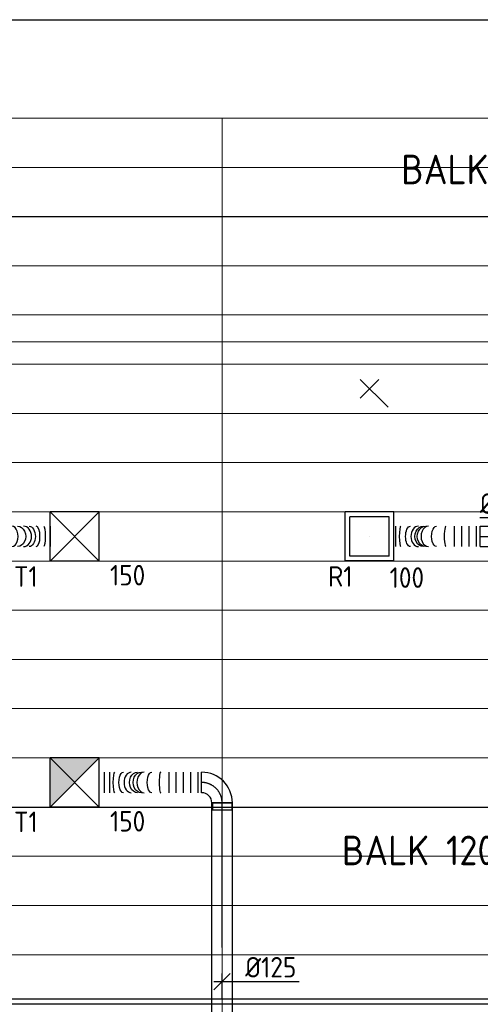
# Model space of a CAD drawing. Header units: millimetres. Extents: x -73257 to 31053, y 5203 to 51987.
# Tile 8 of 58: x -63204 to -60393, y 13816 to 19819. Entities that reach past the tile are written whole.
import ezdxf
from ezdxf.enums import TextEntityAlignment as Align

# ---------------------------------------------------------------- set-up
doc = ezdxf.new("R2010")
doc.units = ezdxf.units.MM
doc.header["$LTSCALE"] = 50
doc.linetypes.add('CENTER2', pattern=[28.575, 19.05, -3.175, 3.175, -3.175])
for name, color, linetype in [('4plfd', 254, 'Continuous'), ('BALKEN', 7, 'Continuous'), ('WL570---_RETOUR', 100, 'Continuous'), ('WL570---_RETOUR_HL', 1, 'Continuous'), ('WL570---_RETOUR_RST', 3, 'Continuous'), ('WL570---_RETOUR_RST_HL', 1, 'Continuous'), ('WL570---_TOEVOER', 200, 'Continuous'), ('WL570---_TOEVOER_HL', 1, 'Continuous'), ('WL570---_TOEVOER_RST', 3, 'Continuous'), ('WL570---_TOEVOER_RST_HL', 1, 'Continuous'), ('WM570---_RETOUR', 2, 'Continuous'), ('WM570---_RETOUR_PR', 2, 'Continuous'), ('WM570---_RETOUR_RST_PR', 1, 'Continuous'), ('WM570---_TOEVOER', 2, 'Continuous'), ('WM570---_TOEVOER_PR', 2, 'Continuous'), ('WM570---_TOEVOER_RST_PR', 1, 'Continuous')]:
    doc.layers.add(name, color=color, linetype=linetype)
doc.layers.add('WL570---_BESTAAND-HARTLIJN', color=161, linetype='Continuous', lineweight=0)
doc.layers.add('WL570---_DEMONTEREN', color=10, linetype='Continuous', lineweight=0)
doc.layers.get('WL570---_DEMONTEREN').off()
doc.styles.add('BURO-025', font='ISO96.shx', dxfattribs={"height": 125})
doc.styles.add('ISO', font='ISO', dxfattribs={"height": 162})

# ---------------------------------------------------------------- blocks, each defined once
blk = doc.blocks.new('Groep-41')
at = {"color": 8, "linetype": 'Continuous', "lineweight": 13}
for p, q in [((-73154.9, 18699.1), (-22154.9, 18699.1)), ((-73154.9, 18699.1), (-22154.9, 18699.1)), ((-73154.9, 18399.1), (-22154.9, 18399.1)), ((-73154.9, 18099.1), (-45945, 18099.1)), ((-73154.9, 17799.1), (-45945, 17799.1)), ((-73154.9, 17499.1), (-45945, 17499.1)), ((-45945, 17199.1), (-73154.9, 17199.1)), ((-73154.9, 16899.1), (-45945, 16899.1)), ((-45945, 16599.1), (-73154.9, 16599.1)), ((-45945, 16299.1), (-73154.9, 16299.1)), ((-45945, 15999.1), (-73154.9, 15999.1)), ((-45945, 15699.1), (-73154.9, 15699.1)), ((-22154.9, 15399.1), (-73154.9, 15399.1)), ((-73154.9, 15099.1), (-22154.9, 15099.1)), ((-22154.9, 14799.1), (-73154.9, 14799.1)), ((-22154.9, 14499.1), (-73154.9, 14499.1)), ((-22154.9, 14199.1), (-73154.9, 14199.1)), ((-22154.9, 13899.1), (-73154.9, 13899.1)), ((-22154.9, 13599.1), (-73154.9, 13599.1)), ((-73154.9, 13299.1), (-22154.9, 13299.1))]:
    blk.add_line(p, q, dxfattribs=at)
blk = doc.blocks.new('Groep-50')
at = {"color": 8, "linetype": 'Continuous', "lineweight": 13}
for p, q in [((-65604.9, 18699.1), (-54904.7, 18699.1)), ((-63854.9, 18699.1), (-63854.9, 8683.5))]:
    blk.add_line(p, q, dxfattribs=at)
at = {"color": 8}
blk.add_blockref('Groep-41', (0, 0), dxfattribs=at)
blk = doc.blocks.new('Block plafond 3e verd')
at = {"layer": '4plfd'}
blk.add_blockref('Groep-50', (73304.912, -19149.14), dxfattribs=at)
blk = doc.blocks.new('OBO16000090ZE')
blk.add_lwpolyline([(-80, 0), (80, 0), (80, 160, 1), (-80, 160)], format="xyb", close=True)
at = {"layer": 'WL570---_BESTAAND-HARTLIJN'}
for points in [[(0, 0), (0, 240)], [(-80, 160), (80, 160)]]:
    blk.add_lwpolyline(points, dxfattribs=at)
blk = doc.blocks.new('KARO')
for p, q in [((1, 0.5), (0, 0.5)), ((0, -0.5), (1, -0.5))]:
    blk.add_line(p, q)
at = {"invisible_edges": 15}
blk.add_3dface([(0, 0.5), (0, -0.5), (1, -0.5), (1, 0.5)], dxfattribs=at)
at = {"layer": 'WL570---_BESTAAND-HARTLIJN'}
blk.add_line((0, 0), (1, 0), dxfattribs=at)
blk = doc.blocks.new('*U605')
at = {"color": 0, "ltscale": 10}
for p, q in [((150, 150, -2500), (-150, 150, -2500)), ((-150, -150, -2500), (-150, 150, -2500)), ((150, -150, -2500), (-150, 150, -2500)), ((-150, -150, -2500), (150, 150, -2500)), ((150, -150, -2500), (150, 150, -2500)), ((150, -150, -2500), (-150, -150, -2500))]:
    blk.add_line(p, q, dxfattribs=at)
at = {"layer": 'WL570---_TOEVOER_RST_HL', "linetype": 'CENTER2'}
blk.add_circle((0, 0, -2500), 0.075, dxfattribs=at)
at = {"layer": 'WL570---_TOEVOER_RST', "color": 2, "style": 'BURO-025'}
for tag in ['MC', 'Q']:
    blk.add_attdef(tag, text='', height=125, dxfattribs=at).set_placement((0, 0), align=Align.MIDDLE)
at = {"layer": 'WM570---_TOEVOER_RST_PR', "color": 2, "style": 'BURO-025'}
blk.add_attdef('POSNR', text='', height=125, dxfattribs=at).set_placement((0, 0), align=Align.MIDDLE)
blk = doc.blocks.new('*U632')
at = {"color": 0, "ltscale": 10}
for p, q in [((0, 62.5, -2700), (0, -62.5, -2700)), ((22.3, 62.5, -2700), (22.3, -62.5, -2700)), ((67, 62.5, -2700), (67, -62.5, -2700)), ((111.7, 62.5, -2700), (111.7, -62.5, -2700)), ((480.4, 62.5, -2700), (480.4, -62.5, -2700))]:
    blk.add_line(p, q, dxfattribs=at)
for centre, major_axis, ratio, start_param, end_param in [((158.4, 0, -2700), (0, -62.5), 0.129466, 0, 3.141593), ((247.6, 0, -2700), (0, -62.5), 0.605209, 0, 3.141593), ((318.2, 0, -2700), (0, 62.5), 0.790648, 3.141593, 6.283185), ((395.2, 0, -2700), (0, 62.5), 0.379862, 3.141593, 6.283185)]:
    blk.add_ellipse(centre, major_axis=major_axis, ratio=ratio, start_param=start_param, end_param=end_param, dxfattribs=at)
at = {"color": 0, "ltscale": 10, "extrusion": (0, 0, -1)}
for centre, major_axis, ratio, start_param, end_param in [((205.3, 0, -2700), (0, 62.5), 0.379862, 0, 3.141593), ((282.3, 0, -2700), (0, 62.5), 0.790648, 0, 3.141593), ((352.9, 0, -2700), (0, -62.5), 0.605209, 3.141593, 6.283185), ((442.1, 0, -2700), (0, -62.5), 0.129466, 3.141593, 6.283185)]:
    blk.add_ellipse(centre, major_axis=major_axis, ratio=ratio, start_param=start_param, end_param=end_param, dxfattribs=at)
at = {"layer": 'WM570---_TOEVOER_PR', "color": 2, "style": 'BURO-025'}
blk.add_attdef('POSNR', text='', height=125, dxfattribs=at).set_placement((0, 0), align=Align.MIDDLE)
blk = doc.blocks.new('*U657')
at = {"color": 0, "ltscale": 10}
for p, q in [((149, 149, -150), (-149, 149, -150)), ((-149, -149, -150), (-149, 149, -150)), ((149, -149, -150), (149, 149, -150)), ((120, 120, -150), (-120, 120, -150)), ((-120, -120, -150), (-120, 120, -150)), ((120, -120, -150), (120, 120, -150)), ((120, -120, -150), (-120, -120, -150)), ((149, -149, -150), (-149, -149, -150))]:
    blk.add_line(p, q, dxfattribs=at)
at = {"layer": 'WL570---_RETOUR_RST_HL', "linetype": 'CENTER2'}
blk.add_circle((0, 0, -150), 0.075, dxfattribs=at)
at = {"layer": 'WL570---_RETOUR_RST', "color": 2, "style": 'BURO-025'}
for tag in ['MC', 'Q']:
    blk.add_attdef(tag, text='', height=125, dxfattribs=at).set_placement((0, 0), align=Align.MIDDLE)
at = {"layer": 'WM570---_RETOUR_RST_PR', "color": 2, "style": 'BURO-025'}
blk.add_attdef('POSNR', text='', height=125, dxfattribs=at).set_placement((0, 0), align=Align.MIDDLE)
blk = doc.blocks.new('*U691')
at = {"layer": 'WM570---_TOEVOER', "color": 0, "ltscale": 10}
for p, q in [((-50, -50), (50, 50)), ((-50, 0), (471.2, 0))]:
    blk.add_line(p, q, dxfattribs=at)
at = {"layer": 'WM570---_TOEVOER', "color": 0, "style": 'BURO-025'}
blk.add_text('%%c125', height=125, dxfattribs=at).set_placement((140.8, 25))
blk = doc.blocks.new('*U721')
at = {"color": 0, "ltscale": 10}
for p, q in [((-62.5, 125, -2700), (62.5, 125, -2700)), ((-125, -62.5, -2700), (-125, 62.5, -2700)), ((-125, 59.375, -2700), (-169.3, 59.375, -2700)), ((-169.3, -59.375, -2700), (-169.3, 59.375, -2700)), ((-125, -59.375, -2700), (-125, 59.375, -2700)), ((-125, -59.375, -2700), (-169.3, -59.375, -2700))]:
    blk.add_line(p, q, dxfattribs=at)
for radius in [62.5, 187.5]:
    blk.add_arc((-125, 125, -2700), radius, 270, 360, dxfattribs=at)
at = {"layer": 'WL570---_TOEVOER_HL', "linetype": 'CENTER2'}
blk.add_arc((-125, 125, -2700), 125, 270, 360, dxfattribs=at)
at = {"layer": 'WM570---_TOEVOER_PR', "color": 2, "style": 'BURO-025'}
blk.add_attdef('POSNR', text='', height=125, dxfattribs=at).set_placement((0, 0), align=Align.MIDDLE)
blk = doc.blocks.new('*U722')
at = {"color": 0, "ltscale": 10}
for p, q in [((0, 62.5, -2700), (0, -62.5, -2700)), ((22.1, 62.5, -2700), (22.1, -62.5, -2700)), ((66.3, 62.5, -2700), (66.3, -62.5, -2700)), ((110.5, 62.5, -2700), (110.5, -62.5, -2700)), ((154.7, 62.5, -2700), (154.7, -62.5, -2700)), ((198.9, 62.5, -2700), (198.9, -62.5, -2700)), ((560.2, 62.5, -2700), (560.2, -62.5, -2700)), ((592.6, 62.5, -2700), (592.6, -62.5, -2700)), ((625, 62.5, -2700), (625, -62.5, -2700))]:
    blk.add_line(p, q, dxfattribs=at)
for centre, major_axis, ratio, start_param, end_param in [((249.6, 0, -2700), (0, -62.5), 0.15243, 0, 3.141593), ((351.2, 0, -2700), (0, -62.5), 0.694182, 6.283184, 9.424777), ((430, 0, -2700), (0, 62.5), 0.694182, 3.141594, 6.283186), ((531.6, 0, -2700), (0, 62.5), 0.15243, 3.141593, 6.283185)]:
    blk.add_ellipse(centre, major_axis=major_axis, ratio=ratio, start_param=start_param, end_param=end_param, dxfattribs=at)
at = {"color": 0, "ltscale": 10, "extrusion": (0, 0, -1)}
for centre, major_axis, ratio, start_param, end_param in [((304.2, 0, -2700), (0, 62.5), 0.443445, 6.283185, 9.424778), ((368.8, 0, -2700), (0, 62.5), 0.788024, 0, 3.141593), ((390.6, 0, -2700), (0, 62.5), 0.788024, 0, 3.141593), ((477.1, 0, -2700), (0, -62.5), 0.443445, 3.141593, 6.283186)]:
    blk.add_ellipse(centre, major_axis=major_axis, ratio=ratio, start_param=start_param, end_param=end_param, dxfattribs=at)
at = {"layer": 'WM570---_TOEVOER_PR', "color": 2, "style": 'BURO-025'}
blk.add_attdef('POSNR', text='', height=125, dxfattribs=at).set_placement((0, 0), align=Align.MIDDLE)
blk = doc.blocks.new('*U726')
at = {"color": 0, "ltscale": 10}
for p, q in [((0, 62.5, -2700), (2309.9, 62.5, -2700)), ((2309.9, 62.5, -2700), (2309.9, -62.5, -2700)), ((0, -62.5, -2700), (2309.9, -62.5, -2700))]:
    blk.add_line(p, q, dxfattribs=at)
at = {"layer": 'WL570---_TOEVOER_HL', "linetype": 'CENTER2'}
blk.add_line((0, 0, -2700), (2309.9, 0, -2700), dxfattribs=at)
at = {"layer": 'WM570---_TOEVOER_PR', "color": 2, "style": 'BURO-025'}
blk.add_attdef('POSNR', text='', height=125, dxfattribs=at).set_placement((0, 0), align=Align.MIDDLE)
blk = doc.blocks.new('*U737')
at = {"color": 0, "ltscale": 10}
for p, q in [((0, 62.5, -2700), (0, -62.5, -2700)), ((22.5, 62.5, -2700), (22.5, -62.5, -2700)), ((67.5, 62.5, -2700), (67.5, -62.5, -2700)), ((112.4, 62.5, -2700), (112.4, -62.5, -2700)), ((157.4, 62.5, -2700), (157.4, -62.5, -2700)), ((514.9, 62.5, -2700), (514.9, -62.5, -2700)), ((555.9, 62.5, -2700), (555.9, -62.5, -2700))]:
    blk.add_line(p, q, dxfattribs=at)
for centre, major_axis, ratio, start_param, end_param in [((210.3, 0, -2700), (0, -62.5), 0.161985, 0, 3.141593), ((316.5, 0, -2700), (0, -62.5), 0.728786, 0, 3.141593), ((378.3, 0, -2700), (0, 62.5), 0.728786, 3.141593, 6.283185), ((484.6, 0, -2700), (0, 62.5), 0.161985, 3.141593, 6.283185)]:
    blk.add_ellipse(centre, major_axis=major_axis, ratio=ratio, start_param=start_param, end_param=end_param, dxfattribs=at)
at = {"color": 0, "ltscale": 10, "extrusion": (0, 0, -1)}
for centre, major_axis, ratio, start_param, end_param in [((267.9, 0, -2700), (0, 62.5), 0.469389, 0, 3.141593), ((333.9, 0, -2700), (0, 62.5), 0.821218, 0, 3.141593), ((347.4, 0, -2700), (0, 62.5), 0.821218, 0, 3.141593), ((426.9, 0, -2700), (0, -62.5), 0.469389, 3.141593, 6.283185)]:
    blk.add_ellipse(centre, major_axis=major_axis, ratio=ratio, start_param=start_param, end_param=end_param, dxfattribs=at)
at = {"layer": 'WM570---_RETOUR_PR', "color": 2, "style": 'BURO-025'}
blk.add_attdef('POSNR', text='', height=125, dxfattribs=at).set_placement((0, 0), align=Align.MIDDLE)
blk = doc.blocks.new('*U748')
at = {"color": 0, "ltscale": 10}
for p, q in [((0, 62.5, -2700), (403.2, 62.5, -2700)), ((0, -62.5, -2700), (0, 62.5, -2700)), ((403.2, 62.5, -2700), (403.2, -62.5, -2700)), ((0, -62.5, -2700), (403.2, -62.5, -2700))]:
    blk.add_line(p, q, dxfattribs=at)
at = {"layer": 'WL570---_RETOUR_HL', "linetype": 'CENTER2'}
blk.add_line((0, 0, -2700), (403.2, 0, -2700), dxfattribs=at)
at = {"layer": 'WM570---_RETOUR_PR', "color": 2, "style": 'BURO-025'}
blk.add_attdef('POSNR', text='', height=125, dxfattribs=at).set_placement((0, 0), align=Align.MIDDLE)
blk = doc.blocks.new('*U749')
at = {"layer": 'WM570---_RETOUR', "color": 0, "ltscale": 10}
for p, q in [((0, 112.3), (-380.4, 112.3)), ((0, -50), (0, 112.3)), ((50, -50), (-50, 50))]:
    blk.add_line(p, q, dxfattribs=at)
at = {"layer": 'WM570---_RETOUR', "color": 0, "style": 'BURO-025'}
blk.add_text('%%c125', height=125, dxfattribs=at).set_placement((-380.4, 137.3))

msp = doc.modelspace()

# ---------------------------------------------------------------- hatches: boundary and pattern name
at = {"layer": 'WL570---_TOEVOER'}
msp.add_hatch(color=256, dxfattribs=at).paths.add_polyline_path([(-63018.596, 15319.012), (-63018.596, 15019.012), (-62718.596, 15319.012)])

# ---------------------------------------------------------------- linework, layer by layer
at = {"layer": 'BALKEN', "linetype": 'Continuous'}
for p, q in [((-71568.496, 19819.092), (-56743.296, 19819.092)), ((-70368.496, 18619.092), (-56743.296, 18619.092)), ((-70368.496, 15019.092), (-21168.496, 15019.092)), ((-70368.496, 13819.092), (-21168.496, 13819.092)), ((-70358.294, 13850.293), (-21158.294, 13850.293))]:
    msp.add_line(p, q, dxfattribs=at)

# ---------------------------------------------------------------- block references
at = {"layer": 'WL570---_DEMONTEREN', "xscale": 6441.538491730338, "yscale": 100, "zscale": 100, "rotation": 180}
msp.add_blockref('KARO', (-56958.931, 17854.691), dxfattribs=at)
at = {"layer": 'WL570---_DEMONTEREN', "rotation": 45}
msp.add_blockref('OBO16000090ZE', (-60955.358, 17455.955), dxfattribs=at)
at = {"layer": 'WL570---_RETOUR'}
for name, p in [('Block plafond 3e verd', (-71418.596, 19669.012)), ('*U748', (-60392.723, 16669.012, 2700))]:
    msp.add_blockref(name, p, dxfattribs=at)
ref = msp.add_blockref('*U657', (-61068.596, 16669.012, 2500), dxfattribs=at)
ref.add_attrib('Q', '100', dxfattribs={"layer": 'WL570---_RETOUR_RST', "color": 2, "height": 125, "style": 'BURO-025'}).set_placement((-60840.922, 16417.912, 2350), align=Align.MIDDLE)
ref.add_attrib('MC', 'R1', dxfattribs={"layer": 'WL570---_RETOUR_RST', "color": 2, "height": 125, "style": 'BURO-025'}).set_placement((-61247.398, 16425.03, 2350), align=Align.MIDDLE)
at = {"layer": 'WL570---_RETOUR', "rotation": 180}
msp.add_blockref('*U737', (-60392.723, 16669.012, 2700), dxfattribs=at)
at = {"layer": 'WL570---_TOEVOER'}
ref = msp.add_blockref('*U605', (-62868.649, 16668.959, 2500), dxfattribs=at)
ref.add_attrib('Q', '150', (-62652.779, 16370.088), dxfattribs={"layer": 'WL570---_TOEVOER_RST', "color": 2, "height": 125, "style": 'BURO-025'})
ref.add_attrib('MC', 'T1', (-63238.771, 16362.111), dxfattribs={"layer": 'WL570---_TOEVOER_RST', "color": 2, "height": 125, "style": 'BURO-025'})
msp.add_blockref('*U632', (-63499.058, 16668.959, 2700), dxfattribs=at)
ref = msp.add_blockref('*U605', (-62868.596, 15169.012, 2500), dxfattribs=at)
ref.add_attrib('Q', '150', (-62652.726, 14869.742), dxfattribs={"layer": 'WL570---_TOEVOER_RST', "color": 2, "height": 125, "style": 'BURO-025'})
ref.add_attrib('MC', 'T1', (-63238.718, 14866.145), dxfattribs={"layer": 'WL570---_TOEVOER_RST', "color": 2, "height": 125, "style": 'BURO-025'})
for name, p, rotation in [('*U722', (-62093.596, 15169.011, 2700), 180), ('*U721', (-61968.596, 15169.011, 2700), 90.0000000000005), ('*U726', (-61968.596, 12734.148, 2700), 90.0000000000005)]:
    msp.add_blockref(name, p, dxfattribs=dict(at, rotation=rotation))
at = {"layer": 'WM570---_RETOUR'}
msp.add_blockref('*U749', (-60015.026, 16669.012, 2700), dxfattribs=at)
at = {"layer": 'WM570---_TOEVOER'}
msp.add_blockref('*U691', (-61968.596, 13954.928, 2700), dxfattribs=at)

# ---------------------------------------------------------------- texts
at = {"style": 'ISO'}
msp.add_text('BALK 1200x320', height=180, dxfattribs=at).set_placement((-61238.037, 14664.688))
at = {"layer": 'BALKEN', "linetype": 'Continuous', "style": 'ISO'}
msp.add_text('BALK 1200x320', height=180, dxfattribs=at).set_placement((-60876.014, 18815.995))

doc.saveas('drawing.dxf')
